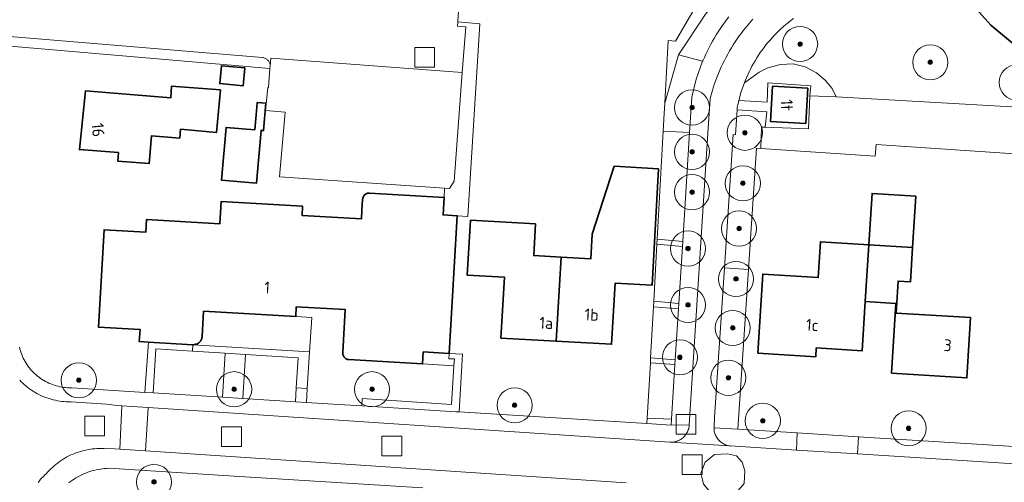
# Model space of a CAD drawing. Extents: x 154222 to 160093, y 456746 to 462495.
# Tile 119 of 254: x 157682 to 157794, y 461161 to 461214. Entities that reach past the tile are written whole.
import ezdxf
from ezdxf.enums import TextEntityAlignment as Align

# ---------------------------------------------------------------- set-up
doc = ezdxf.new("R2010")
doc.units = 0
doc.header["$LTSCALE"] = 0.75
doc.layers.get('0').update_dxf_attribs({"linetype": 'CONTINUOUS'})
for name, color, linetype, lineweight in [('B-XX-GK-BESCHOEIING-G', 252, 'GK-BESCHOEIING', 35), ('B-XX-GR-BEPLANTING_CULTUUR_BODEMBEDEKKER-GV', 252, 'CONTINUOUS', 18), ('B-XX-GR-BEPLANTING_CULTUUR_BOSPLANTSOEN-GV', 252, 'CONTINUOUS', 18), ('B-XX-GR-BEPLANTING_CULTUUR_HEESTERS-GV', 252, 'CONTINUOUS', 18), ('B-XX-GR-BOOM-S', 252, 'CONTINUOUS', 25), ('B-XX-GR-HAAG-GV', 252, 'CONTINUOUS', 13), ('B-XX-OG-BEBOUWING-GV', 6, 'CONTINUOUS', 35), ('B-XX-OG-BEBOUWING-T18', 1, 'CONTINUOUS', 18), ('B-XX-OG-TERREIN_CULTUURSCHEIDING-GV', 252, 'CONTINUOUS', 18), ('B-XX-OG-TERREIN_ERF-GV', 252, 'CONTINUOUS', 18), ('B-XX-OG-WATER_SLOOT-GV', 252, 'CONTINUOUS', 18), ('B-XX-RI-GWA_RIOOLPUT-S', 252, 'CONTINUOUS', 25), ('B-XX-VH-VERHARDING_ASFALT-GV', 252, 'CONTINUOUS', 18), ('B-XX-VH-VERHARDING_BETONSTRAATSTEEN-GV', 252, 'CONTINUOUS', 18), ('B-XX-VH-VERHARDING_STRAATBAKSTEEN-GV', 252, 'CONTINUOUS', 18), ('B-XX-VH-VERHARDING_TEGEL-GV', 252, 'CONTINUOUS', 18)]:
    doc.layers.add(name, color=color, linetype=linetype, lineweight=lineweight)
doc.styles.add('NLCS-ISO-M-T18', font='NLCS-ISO.ttf', dxfattribs={"height": 1.8})
doc.linetypes.add('GK-BESCHOEIING', pattern='A,30,-5,[1,NLCS.SHX,S=1,R=0,X=0,Y=0],-5', length=40)

# ---------------------------------------------------------------- blocks, each defined once
blk = doc.blocks.new('SRI-PUT_INSPECTIEPUT_RIOOLPUT-SO')
at = {"color": 0, "linetype": 'ByBlock', "lineweight": 18}
blk.add_lwpolyline([(-1.125, -1.125), (1.125, -1.125), (1.125, 1.125), (-1.125, 1.125)], close=True, dxfattribs=at)
blk = doc.blocks.new('SGR-BOOM_01-SO')
at = {"linetype": 'ByBlock', "lineweight": 18}
h = blk.add_hatch(color=0, dxfattribs=at)
h.dxf.hatch_style = 1
edge = h.paths.add_edge_path()
edge.add_arc((0, 0), 0.25, 0, 360)
at = {"color": 0, "linetype": 'ByBlock', "lineweight": 18}
for radius in [2, 0.25]:
    blk.add_circle((0, 0), radius, dxfattribs=at)

msp = doc.modelspace()

# ---------------------------------------------------------------- linework, layer by layer
at = {"layer": 'B-XX-GK-BESCHOEIING-G'}
msp.add_lwpolyline([(157787.997, 461217.755), (157792.283, 461212.931), (157796.967, 461209.046)], dxfattribs=at)
at = {"layer": 'B-XX-GR-BEPLANTING_CULTUUR_BODEMBEDEKKER-GV'}
for points in [[(157771.186, 461208.216), (157769.835, 461208.538), (157768.37, 461208.467), (157766.942, 461208.115), (157765.942, 461207.597), (157764.278, 461206.403), (157763.932, 461205.414), (157763.651, 461204.404), (157766.854, 461204.21), (157766.962, 461206.398), (157771.824, 461206.038), (157771.706, 461204.932), (157774.687, 461204.82), (157774.235, 461205.738), (157773.468, 461206.694), (157772.472, 461207.537)], [(157766.813, 461203.116), (157763.459, 461203.321), (157763.283, 461200.501), (157762.996, 461200.53), (157762.007, 461185.366), (157764.755, 461185.186), (157764.795, 461185.791), (157765.67, 461198.96), (157766.142, 461198.929), (157766.226, 461201.363), (157766.656, 461201.374)], [(157757.274, 461188.373), (157754.386, 461188.647), (157754.353, 461188.046), (157757.238, 461187.786)], [(157757.238, 461187.786), (157754.353, 461188.046), (157753.993, 461181.579), (157756.833, 461181.34)], [(157764.755, 461185.186), (157762.007, 461185.366), (157760.899, 461168.363), (157760.833, 461167.356), (157760.83, 461167.278), (157760.828, 461167.2), (157763.549, 461167.031)], [(157756.833, 461181.34), (157753.993, 461181.579), (157753.958, 461180.948), (157756.795, 461180.724)], [(157713.325, 461179.843), (157702.863, 461180.451), (157702.696, 461177.582), (157702.692, 461177.532), (157702.678, 461177.444), (157702.657, 461177.357), (157702.628, 461177.273), (157702.592, 461177.191), (157702.548, 461177.113), (157702.498, 461177.04), (157702.441, 461176.971), (157702.378, 461176.907), (157702.31, 461176.849), (157702.237, 461176.798), (157702.16, 461176.753), (157702.079, 461176.716), (157701.995, 461176.686), (157701.908, 461176.663), (157701.82, 461176.648), (157701.731, 461176.642), (157701.642, 461176.643), (157714.899, 461175.831), (157715.142, 461179.737)], [(157756.795, 461180.724), (157753.958, 461180.948), (157753.636, 461175.165), (157756.432, 461174.933)], [(157701.642, 461176.643), (157696.595, 461176.937), (157696.209, 461171.224), (157697.146, 461171.166), (157697.457, 461176.158), (157701.61, 461175.899)], [(157714.899, 461175.831), (157701.642, 461176.643), (157701.61, 461175.899), (157705.321, 461175.668), (157707.618, 461175.525), (157713.606, 461175.152), (157713.393, 461171.728), (157714.639, 461171.651)], [(157732.252, 461175.562), (157730.763, 461175.648), (157730.726, 461175.054), (157731.346, 461175.043), (157731.294, 461174.238), (157731.014, 461169.851), (157720.87, 461170.515), (157720.828, 461169.691), (157731.508, 461169.026), (157731.871, 461169.003)], [(157730.763, 461175.648), (157727.813, 461175.819), (157727.734, 461174.46), (157731.294, 461174.238), (157731.346, 461175.043), (157730.726, 461175.054)], [(157756.432, 461174.933), (157753.636, 461175.165), (157753.604, 461174.59), (157756.399, 461174.41)], [(157756.399, 461174.41), (157753.604, 461174.59), (157753.253, 461168.291), (157756.007, 461168.163)], [(157756.007, 461168.163), (157753.253, 461168.291), (157753.219, 461167.674), (157755.966, 461167.503)]]:
    msp.add_lwpolyline(points, close=True, dxfattribs=at)
at = {"layer": 'B-XX-GR-BEPLANTING_CULTUUR_BOSPLANTSOEN-GV'}
msp.add_lwpolyline([(157770.741, 461289.644), (157770.899, 461294.793), (157768.073, 461294.434), (157767.947, 461292.523), (157767.696, 461288.704), (157762.475, 461254.359), (157760.19, 461224.088), (157759.735, 461216.79), (157756.441, 461211.143), (157755.642, 461211.213), (157755.245, 461204.088), (157756.816, 461209.574), (157759.874, 461214.181), (157762.473, 461217.493), (157762.829, 461218.204), (157762.82, 461219.183), (157762.31, 461221.895), (157762.175, 461223.231), (157762.255, 461224.668), (157764.309, 461252.188), (157764.561, 461253.924), (157765.092, 461257.575), (157767.852, 461257.015)], close=True, dxfattribs=at)
msp.add_lwpolyline([(157802.63, 461203.198), (157774.687, 461204.82), (157771.706, 461204.932), (157771.543, 461201.154), (157766.656, 461201.374), (157766.226, 461201.363), (157766.142, 461198.929), (157779.14, 461198.066), (157779.228, 461199.393), (157839.944, 461195.31)], dxfattribs=at)
at = {"layer": 'B-XX-GR-BEPLANTING_CULTUUR_HEESTERS-GV'}
for points in [[(157734.252, 461213.094), (157731.738, 461213.314), (157731.708, 461212.818), (157732.633, 461212.761), (157732.239, 461207.549), (157731.311, 461195.229), (157730.773, 461194.39), (157730.239, 461194.427), (157730.178, 461193.383), (157730.187, 461193.382), (157730.071, 461191.385), (157731.671, 461191.292), (157732.89, 461191.216)], [(157759.541, 461208.837), (157756.816, 461209.574), (157755.245, 461204.088), (157755.18, 461202.918), (157755.068, 461200.904), (157758.051, 461200.763), (157758.301, 461204.749), (157758.819, 461206.824)], [(157758.051, 461200.763), (157755.068, 461200.904), (157754.386, 461188.647), (157757.274, 461188.373)], [(157707.618, 461175.525), (157705.321, 461175.668), (157705.01, 461170.676), (157707.307, 461170.533)]]:
    msp.add_lwpolyline(points, close=True, dxfattribs=at)
at = {"layer": 'B-XX-GR-HAAG-GV'}
for points in [[(157757.274, 461188.373), (157754.386, 461188.647), (157754.353, 461188.046), (157757.238, 461187.786)], [(157756.833, 461181.34), (157753.993, 461181.579), (157753.958, 461180.948), (157756.795, 461180.724)], [(157714.899, 461175.831), (157701.642, 461176.643), (157701.61, 461175.899), (157705.321, 461175.668), (157707.618, 461175.525), (157713.606, 461175.152), (157713.393, 461171.728), (157714.639, 461171.651)], [(157732.252, 461175.562), (157730.763, 461175.648), (157730.726, 461175.054), (157731.346, 461175.043), (157731.294, 461174.238), (157731.014, 461169.851), (157720.87, 461170.515), (157720.828, 461169.691), (157731.508, 461169.026), (157731.871, 461169.003)], [(157756.432, 461174.933), (157753.636, 461175.165), (157753.604, 461174.59), (157756.399, 461174.41)], [(157756.007, 461168.163), (157753.253, 461168.291), (157753.219, 461167.674), (157755.966, 461167.503)]]:
    msp.add_lwpolyline(points, close=True, dxfattribs=at)
at = {"layer": 'B-XX-OG-BEBOUWING-GV'}
for points in [[(157707.541, 461208.107), (157704.885, 461208.341), (157704.694, 461206.302), (157707.36, 461206.057)], [(157704.767, 461205.586), (157699.235, 461206.031), (157699.127, 461204.687), (157689.437, 461205.468), (157688.767, 461198.818), (157693.187, 461198.463), (157693.11, 461197.504), (157696.699, 461197.215), (157696.955, 461200.389), (157700.162, 461200.109), (157700.251, 461201.124), (157704.344, 461200.765)], [(157771.475, 461205.775), (157767.482, 461206.008), (157767.249, 461202.013), (157771.242, 461201.781)], [(157709.942, 461204.065), (157708.931, 461204.149), (157708.893, 461203.642), (157708.668, 461201.052), (157705.41, 461201.333), (157704.893, 461195.345), (157708.878, 461195.001), (157709.136, 461197.991), (157709.395, 461200.989), (157709.674, 461200.965)], [(157754.539, 461196.608), (157749.498, 461196.92), (157746.997, 461189.208), (157746.841, 461186.397), (157743.468, 461186.585), (157742.918, 461177.035), (157749.205, 461176.685), (157749.591, 461183.623), (157753.804, 461183.389)], [(157730.178, 461193.383), (157721.715, 461193.876), (157721.637, 461193.876), (157721.56, 461193.868), (157721.485, 461193.853), (157721.411, 461193.829), (157721.34, 461193.798), (157721.272, 461193.76), (157721.209, 461193.716), (157721.151, 461193.664), (157721.098, 461193.608), (157721.052, 461193.546), (157721.012, 461193.479), (157720.979, 461193.409), (157720.953, 461193.336), (157720.936, 461193.26), (157720.926, 461193.184), (157720.925, 461193.173), (157720.852, 461191.922), (157720.795, 461190.938), (157714.055, 461191.33), (157714.115, 461192.363), (157704.854, 461192.901), (157704.706, 461190.367), (157696.373, 461190.852), (157696.29, 461189.424), (157691.56, 461189.699), (157690.917, 461178.647), (157695.646, 461178.372), (157695.566, 461176.997), (157696.595, 461176.937), (157701.642, 461176.643), (157701.731, 461176.642), (157701.82, 461176.648), (157701.908, 461176.663), (157701.995, 461176.686), (157702.079, 461176.716), (157702.16, 461176.753), (157702.237, 461176.798), (157702.31, 461176.849), (157702.378, 461176.907), (157702.441, 461176.971), (157702.498, 461177.04), (157702.548, 461177.113), (157702.592, 461177.191), (157702.628, 461177.273), (157702.657, 461177.357), (157702.678, 461177.444), (157702.692, 461177.532), (157702.696, 461177.582), (157702.863, 461180.451), (157713.325, 461179.843), (157713.389, 461180.947), (157718.948, 461180.624), (157718.663, 461175.738), (157718.663, 461175.661), (157718.67, 461175.583), (157718.686, 461175.508), (157718.709, 461175.434), (157718.74, 461175.363), (157718.777, 461175.295), (157718.822, 461175.232), (157718.873, 461175.173), (157718.93, 461175.12), (157718.992, 461175.074), (157719.058, 461175.034), (157719.128, 461175.001), (157719.201, 461174.975), (157719.276, 461174.957), (157719.353, 461174.947), (157719.366, 461174.946), (157727.734, 461174.46), (157727.813, 461175.819), (157730.763, 461175.648), (157731.671, 461191.292), (157730.071, 461191.385), (157730.187, 461193.382)], [(157783.734, 461193.527), (157778.774, 461193.834), (157778.413, 461188.006), (157783.374, 461187.699)], [(157740.565, 461190.365), (157733.19, 461190.775), (157732.806, 461184.555), (157737.019, 461184.321), (157736.633, 461177.384), (157742.918, 461177.035), (157743.468, 461186.585), (157740.364, 461186.757)], [(157778.413, 461188.006), (157772.914, 461188.347), (157772.661, 461184.265), (157766.373, 461184.655), (157765.816, 461175.684), (157772.385, 461175.275), (157772.447, 461176.283), (157777.667, 461175.959), (157778.013, 461181.539)], [(157783.374, 461187.699), (157778.413, 461188.006), (157778.013, 461181.539), (157781.486, 461181.323), (157780.993, 461173.408), (157789.545, 461172.876), (157789.971, 461179.713), (157781.512, 461180.24), (157781.735, 461183.862), (157783.132, 461183.776)]]:
    msp.add_lwpolyline(points, close=True, dxfattribs=at)
at = {"layer": 'B-XX-OG-TERREIN_CULTUURSCHEIDING-GV'}
for points in [[(157796.967, 461209.046), (157792.283, 461212.931), (157787.997, 461217.755)], [(157759.874, 461214.181), (157756.816, 461209.574), (157759.541, 461208.837), (157759.569, 461208.904), (157759.733, 461209.284), (157759.905, 461209.661), (157760.083, 461210.035), (157760.269, 461210.405), (157760.462, 461210.772), (157760.662, 461211.134), (157760.869, 461211.493), (157761.083, 461211.848), (157761.304, 461212.198), (157761.531, 461212.544), (157761.765, 461212.886), (157762.006, 461213.223), (157762.253, 461213.555), (157762.506, 461213.883)], [(157769.847, 461213.703), (157769.558, 461213.484), (157769.274, 461213.26), (157768.995, 461213.03), (157768.72, 461212.793), (157768.452, 461212.55), (157768.188, 461212.302), (157767.931, 461212.047), (157767.679, 461211.787), (157767.433, 461211.522), (157767.192, 461211.251), (157766.958, 461210.975), (157766.73, 461210.694), (157766.508, 461210.407), (157766.293, 461210.117), (157766.084, 461209.821), (157765.881, 461209.521), (157765.685, 461209.216), (157765.497, 461208.907), (157765.314, 461208.594), (157765.139, 461208.277), (157764.971, 461207.956), (157764.81, 461207.632), (157764.657, 461207.304), (157764.51, 461206.973), (157764.371, 461206.639), (157764.278, 461206.403), (157765.942, 461207.597), (157766.942, 461208.115), (157768.37, 461208.467), (157769.835, 461208.538), (157771.186, 461208.216), (157772.472, 461207.537), (157773.468, 461206.694), (157774.235, 461205.738), (157774.687, 461204.82), (157802.63, 461203.198)]]:
    msp.add_lwpolyline(points, dxfattribs=at)
at = {"layer": 'B-XX-OG-TERREIN_ERF-GV'}
for points in [[(157734.228, 461254.507), (157731.738, 461213.314), (157734.252, 461213.094), (157732.89, 461191.216), (157731.671, 461191.292), (157730.763, 461175.648), (157732.252, 461175.562), (157731.871, 461169.003), (157753.219, 461167.674), (157753.253, 461168.291), (157753.604, 461174.59), (157753.636, 461175.165), (157753.958, 461180.948), (157753.993, 461181.579), (157754.353, 461188.046), (157754.386, 461188.647), (157755.068, 461200.904), (157755.18, 461202.918), (157755.245, 461204.088), (157755.642, 461211.213), (157756.441, 461211.143), (157759.735, 461216.79)], [(157681.949, 461176.351), (157682.003, 461176.139), (157682.065, 461175.929), (157682.134, 461175.722), (157682.21, 461175.517), (157682.295, 461175.315), (157682.386, 461175.117), (157682.485, 461174.922), (157682.591, 461174.73), (157682.703, 461174.543), (157682.823, 461174.36), (157682.949, 461174.181), (157683.081, 461174.007), (157683.22, 461173.838), (157683.365, 461173.674), (157683.516, 461173.516), (157683.672, 461173.363), (157683.834, 461173.216), (157684.001, 461173.076), (157684.174, 461172.941), (157684.351, 461172.813), (157684.532, 461172.691), (157684.718, 461172.576), (157684.908, 461172.468), (157685.102, 461172.367), (157685.3, 461172.273), (157685.5, 461172.186), (157685.704, 461172.107), (157685.911, 461172.035), (157686.12, 461171.971), (157686.331, 461171.915), (157686.544, 461171.866), (157686.759, 461171.825), (157686.975, 461171.792), (157687.192, 461171.767), (157687.41, 461171.75), (157687.629, 461171.741), (157687.848, 461171.74), (157687.908, 461171.741), (157696.209, 461171.224), (157696.595, 461176.937), (157695.566, 461176.997), (157695.646, 461178.372), (157690.917, 461178.647), (157691.56, 461189.699), (157696.29, 461189.424), (157696.373, 461190.852), (157704.706, 461190.367), (157704.854, 461192.901), (157714.115, 461192.363), (157714.055, 461191.33), (157720.795, 461190.938), (157720.852, 461191.922), (157720.925, 461193.173), (157720.926, 461193.184), (157720.936, 461193.26), (157720.953, 461193.336), (157720.979, 461193.409), (157721.012, 461193.479), (157721.052, 461193.546), (157721.098, 461193.608), (157721.151, 461193.664), (157721.209, 461193.716), (157721.272, 461193.76), (157721.34, 461193.798), (157721.411, 461193.829), (157721.485, 461193.853), (157721.56, 461193.868), (157721.637, 461193.876), (157721.715, 461193.876), (157730.178, 461193.383), (157730.239, 461194.427), (157711.503, 461195.712), (157712.113, 461203.045), (157709.881, 461203.265), (157710.16, 461205.864), (157710.219, 461205.86), (157710.404, 461208.034), (157677.351, 461210.846)], [(157839.944, 461195.31), (157779.228, 461199.393), (157779.14, 461198.066), (157766.142, 461198.929), (157765.67, 461198.96), (157764.795, 461185.791), (157764.755, 461185.186), (157763.549, 461167.031), (157770.265, 461166.613), (157777.227, 461166.179), (157807.138, 461164.317)], [(157727.772, 461160.367), (157706.951, 461161.67), (157692.111, 461162.599), (157691.865, 461162.589), (157691.62, 461162.572), (157691.375, 461162.546), (157691.131, 461162.512), (157690.888, 461162.471), (157690.647, 461162.422), (157690.408, 461162.364), (157690.17, 461162.299), (157689.935, 461162.227), (157689.703, 461162.146), (157689.473, 461162.059), (157689.246, 461161.964), (157689.022, 461161.861), (157688.802, 461161.751), (157688.585, 461161.635), (157688.372, 461161.511), (157688.164, 461161.38), (157687.959, 461161.243), (157687.76, 461161.099), (157687.565, 461160.949)]]:
    msp.add_lwpolyline(points, dxfattribs=at)
for points in [[(157704.694, 461206.302), (157704.885, 461208.341), (157707.541, 461208.107), (157707.36, 461206.057)], [(157699.127, 461204.687), (157699.235, 461206.031), (157704.767, 461205.586), (157704.344, 461200.765), (157700.251, 461201.124), (157700.162, 461200.109), (157696.955, 461200.389), (157696.699, 461197.215), (157693.11, 461197.504), (157693.187, 461198.463), (157688.767, 461198.818), (157689.437, 461205.468)], [(157708.893, 461203.642), (157708.931, 461204.149), (157709.942, 461204.065), (157709.674, 461200.965), (157709.395, 461200.989), (157709.136, 461197.991), (157708.878, 461195.001), (157704.893, 461195.345), (157705.41, 461201.333), (157708.668, 461201.052)], [(157740.565, 461190.365), (157740.364, 461186.757), (157743.468, 461186.585), (157746.841, 461186.397), (157746.997, 461189.208), (157749.498, 461196.92), (157754.539, 461196.608), (157753.804, 461183.389), (157749.591, 461183.623), (157749.205, 461176.685), (157742.918, 461177.035), (157736.633, 461177.384), (157737.019, 461184.321), (157732.806, 461184.555), (157733.19, 461190.775)], [(157778.013, 461181.539), (157777.667, 461175.959), (157772.447, 461176.283), (157772.385, 461175.275), (157765.816, 461175.684), (157766.373, 461184.655), (157772.661, 461184.265), (157772.914, 461188.347), (157778.413, 461188.006), (157778.774, 461193.834), (157783.734, 461193.527), (157783.374, 461187.699), (157783.132, 461183.776), (157781.735, 461183.862), (157781.512, 461180.24), (157789.971, 461179.713), (157789.545, 461172.876), (157780.993, 461173.408), (157781.486, 461181.323)]]:
    msp.add_lwpolyline(points, close=True, dxfattribs=at)
at = {"layer": 'B-XX-OG-WATER_SLOOT-GV'}
msp.add_lwpolyline([(157787.997, 461217.755), (157792.283, 461212.931), (157796.967, 461209.046)], dxfattribs=at)
at = {"layer": 'B-XX-VH-VERHARDING_ASFALT-GV'}
for points in [[(157765.242, 461213.61), (157764.969, 461213.308), (157764.703, 461213), (157764.443, 461212.688), (157764.189, 461212.37), (157763.941, 461212.047), (157763.699, 461211.72), (157763.465, 461211.388), (157763.236, 461211.051), (157763.015, 461210.71), (157762.8, 461210.365), (157762.592, 461210.015), (157762.391, 461209.661), (157762.196, 461209.304), (157762.009, 461208.943), (157761.829, 461208.578), (157761.657, 461208.21), (157761.491, 461207.838), (157761.333, 461207.463), (157761.182, 461207.086), (157761.039, 461206.705), (157760.903, 461206.321), (157760.775, 461205.935), (157760.655, 461205.547), (157760.542, 461205.156), (157760.437, 461204.763), (157760.389, 461204.575), (157760.14, 461200.665), (157758.028, 461167.524), (157758.024, 461167.469), (157758.008, 461167.341), (157757.984, 461167.213), (157757.953, 461167.087), (157757.914, 461166.964), (157757.867, 461166.843), (157757.813, 461166.725), (157757.752, 461166.611), (157757.684, 461166.501), (157757.609, 461166.395), (157757.528, 461166.294), (157757.44, 461166.198), (157757.348, 461166.108), (157757.249, 461166.023), (157757.146, 461165.945), (157757.038, 461165.874), (157756.925, 461165.809), (157756.809, 461165.751), (157756.69, 461165.701), (157756.568, 461165.657), (157756.443, 461165.622), (157756.316, 461165.594), (157756.188, 461165.575), (157756.059, 461165.563), (157755.93, 461165.559), (157755.8, 461165.563), (157762.629, 461165.141), (157762.502, 461165.163), (157762.376, 461165.194), (157762.252, 461165.231), (157762.13, 461165.277), (157762.012, 461165.33), (157761.897, 461165.389), (157761.786, 461165.456), (157761.68, 461165.53), (157761.578, 461165.61), (157761.481, 461165.696), (157761.39, 461165.788), (157761.305, 461165.886), (157761.226, 461165.989), (157761.153, 461166.096), (157761.087, 461166.207), (157761.029, 461166.323), (157760.977, 461166.442), (157760.933, 461166.563), (157760.896, 461166.688), (157760.867, 461166.814), (157760.846, 461166.942), (157760.833, 461167.071), (157760.828, 461167.2), (157760.83, 461167.278), (157760.833, 461167.356), (157760.899, 461168.363), (157762.007, 461185.366), (157762.996, 461200.53), (157763.283, 461200.501), (157763.459, 461203.321), (157763.477, 461203.61), (157763.559, 461204.008), (157763.651, 461204.404), (157763.932, 461205.414), (157764.278, 461206.403), (157764.371, 461206.639), (157764.51, 461206.973), (157764.657, 461207.304), (157764.81, 461207.632), (157764.971, 461207.956), (157765.139, 461208.277), (157765.314, 461208.594), (157765.497, 461208.907), (157765.685, 461209.216), (157765.881, 461209.521), (157766.084, 461209.821), (157766.293, 461210.117), (157766.508, 461210.407), (157766.73, 461210.694), (157766.958, 461210.975), (157767.192, 461211.251), (157767.433, 461211.522), (157767.679, 461211.787), (157767.931, 461212.047), (157768.188, 461212.302), (157768.452, 461212.55), (157768.72, 461212.793), (157768.995, 461213.03), (157769.274, 461213.26), (157769.558, 461213.484), (157769.847, 461213.703)], [(157684.07, 461160.995), (157684.211, 461161.175), (157684.358, 461161.35), (157684.511, 461161.519), (157684.67, 461161.684), (157684.835, 461161.842), (157684.98, 461161.973), (157685.148, 461162.165), (157685.322, 461162.352), (157685.501, 461162.533), (157685.686, 461162.708), (157685.877, 461162.878), (157686.073, 461163.041), (157686.273, 461163.198), (157686.479, 461163.349), (157686.689, 461163.494), (157686.904, 461163.631), (157687.123, 461163.762), (157687.346, 461163.886), (157687.573, 461164.003), (157687.803, 461164.113), (157688.036, 461164.215), (157688.273, 461164.31), (157688.513, 461164.398), (157688.755, 461164.478), (157688.999, 461164.55), (157689.246, 461164.615), (157689.495, 461164.672), (157689.745, 461164.721), (157689.997, 461164.762), (157690.249, 461164.796), (157690.503, 461164.821), (157690.758, 461164.839), (157691.012, 461164.848), (157691.267, 461164.849), (157691.523, 461164.843), (157691.583, 461164.84), (157692.731, 461164.801), (157693.341, 461164.761), (157693.584, 461169.697), (157693.067, 461169.731), (157691.82, 461169.892), (157687.813, 461170.154), (157687.773, 461170.153), (157687.524, 461170.153), (157687.275, 461170.161), (157687.026, 461170.178), (157686.778, 461170.202), (157686.53, 461170.234), (157686.284, 461170.274), (157686.04, 461170.322), (157685.797, 461170.377), (157685.556, 461170.441), (157685.317, 461170.512), (157685.08, 461170.591), (157684.846, 461170.677), (157684.615, 461170.771), (157684.387, 461170.872), (157684.163, 461170.98), (157683.942, 461171.096), (157683.725, 461171.218), (157683.512, 461171.348), (157683.303, 461171.484), (157683.098, 461171.627), (157682.899, 461171.776), (157682.704, 461171.932), (157682.514, 461172.094), (157682.33, 461172.262), (157682.151, 461172.435), (157681.978, 461172.615)]]:
    msp.add_lwpolyline(points, dxfattribs=at)
at = {"layer": 'B-XX-VH-VERHARDING_BETONSTRAATSTEEN-GV'}
msp.add_lwpolyline([(157677.16, 461211.978), (157709.539, 461209.269), (157709.627, 461209.256), (157709.714, 461209.236), (157709.798, 461209.207), (157709.88, 461209.172), (157709.957, 461209.129), (157710.031, 461209.079), (157710.1, 461209.023), (157710.164, 461208.961), (157710.222, 461208.893), (157710.273, 461208.821), (157710.318, 461208.744), (157710.356, 461208.663), (157710.386, 461208.579), (157710.409, 461208.493), (157710.424, 461208.406), (157710.43, 461208.34), (157710.502, 461209.188), (157732.239, 461207.549), (157732.633, 461212.761), (157731.708, 461212.818), (157731.738, 461213.314), (157734.228, 461254.507)], dxfattribs=at)
for points in [[(157732.239, 461207.549), (157710.502, 461209.188), (157710.43, 461208.34), (157710.404, 461208.034), (157710.219, 461205.86), (157710.16, 461205.864), (157709.881, 461203.265), (157712.113, 461203.045), (157711.503, 461195.712), (157730.239, 461194.427), (157730.773, 461194.39), (157731.311, 461195.229)], [(157718.948, 461180.624), (157713.389, 461180.947), (157713.325, 461179.843), (157715.142, 461179.737), (157714.899, 461175.831), (157714.639, 461171.651), (157714.541, 461170.083), (157717.586, 461169.893), (157720.828, 461169.691), (157720.87, 461170.515), (157731.014, 461169.851), (157731.294, 461174.238), (157727.734, 461174.46), (157719.366, 461174.946), (157719.353, 461174.947), (157719.276, 461174.957), (157719.201, 461174.975), (157719.128, 461175.001), (157719.058, 461175.034), (157718.992, 461175.074), (157718.93, 461175.12), (157718.873, 461175.173), (157718.822, 461175.232), (157718.777, 461175.295), (157718.74, 461175.363), (157718.709, 461175.434), (157718.686, 461175.508), (157718.67, 461175.583), (157718.663, 461175.661), (157718.663, 461175.738)], [(157701.61, 461175.899), (157697.457, 461176.158), (157697.146, 461171.166), (157705.01, 461170.676), (157705.321, 461175.668)], [(157713.606, 461175.152), (157707.618, 461175.525), (157707.307, 461170.533), (157713.295, 461170.16), (157713.393, 461171.728)], [(157714.639, 461171.651), (157713.393, 461171.728), (157713.295, 461170.16), (157714.541, 461170.083)], [(157696.565, 461169.499), (157693.584, 461169.697), (157693.341, 461164.761), (157696.253, 461164.568)], [(157777.227, 461166.179), (157770.265, 461166.613), (157770.192, 461164.662), (157777.127, 461164.225)], [(157763.392, 461164.011), (157762.378, 461164.245), (157760.896, 461164.167), (157759.809, 461163.313), (157759.352, 461162.03), (157759.518, 461161.285), (157759.647, 461160.812), (157760.108, 461160.28), (157760.662, 461159.641), (157761.988, 461159.329), (157763.002, 461159.719), (157763.47, 461159.953), (157763.56, 461160.061), (157764.251, 461160.89), (157764.329, 461162.294), (157764.017, 461163.308)]]:
    msp.add_lwpolyline(points, close=True, dxfattribs=at)
at = {"layer": 'B-XX-VH-VERHARDING_STRAATBAKSTEEN-GV'}
for points in [[(157809.198, 461162.209), (157777.127, 461164.225), (157770.192, 461164.662), (157762.679, 461165.135), (157762.629, 461165.141), (157755.8, 461165.563), (157696.565, 461169.499), (157696.253, 461164.568), (157750.858, 461160.955)], [(157759.647, 461160.812), (157759.518, 461161.285), (157759.352, 461162.03), (157759.809, 461163.313), (157760.896, 461164.167), (157762.378, 461164.245), (157763.392, 461164.011), (157764.017, 461163.308), (157764.329, 461162.294), (157764.251, 461160.89)]]:
    msp.add_lwpolyline(points, dxfattribs=at)
at = {"layer": 'B-XX-VH-VERHARDING_TEGEL-GV'}
for points in [[(157762.506, 461213.883), (157762.253, 461213.555), (157762.006, 461213.223), (157761.765, 461212.886), (157761.531, 461212.544), (157761.304, 461212.198), (157761.083, 461211.848), (157760.869, 461211.493), (157760.662, 461211.134), (157760.462, 461210.772), (157760.269, 461210.405), (157760.083, 461210.035), (157759.905, 461209.661), (157759.733, 461209.284), (157759.569, 461208.904), (157759.541, 461208.837), (157758.819, 461206.824), (157758.301, 461204.749), (157758.051, 461200.763), (157757.274, 461188.373), (157757.238, 461187.786), (157756.833, 461181.34), (157756.795, 461180.724), (157756.432, 461174.933), (157756.399, 461174.41), (157756.007, 461168.163), (157755.966, 461167.503), (157758.028, 461167.524), (157760.14, 461200.665), (157760.389, 461204.575), (157760.437, 461204.763), (157760.542, 461205.156), (157760.655, 461205.547), (157760.775, 461205.935), (157760.903, 461206.321), (157761.039, 461206.705), (157761.182, 461207.086), (157761.333, 461207.463), (157761.491, 461207.838), (157761.657, 461208.21), (157761.829, 461208.578), (157762.009, 461208.943), (157762.196, 461209.304), (157762.391, 461209.661), (157762.592, 461210.015), (157762.8, 461210.365), (157763.015, 461210.71), (157763.236, 461211.051), (157763.465, 461211.388), (157763.699, 461211.72), (157763.941, 461212.047), (157764.189, 461212.37), (157764.443, 461212.688), (157764.703, 461213), (157764.969, 461213.308), (157765.242, 461213.61)], [(157681.978, 461172.615), (157682.151, 461172.435), (157682.33, 461172.262), (157682.514, 461172.094), (157682.704, 461171.932), (157682.899, 461171.776), (157683.098, 461171.627), (157683.303, 461171.484), (157683.512, 461171.348), (157683.725, 461171.218), (157683.942, 461171.096), (157684.163, 461170.98), (157684.387, 461170.872), (157684.615, 461170.771), (157684.846, 461170.677), (157685.08, 461170.591), (157685.317, 461170.512), (157685.556, 461170.441), (157685.797, 461170.377), (157686.04, 461170.322), (157686.284, 461170.274), (157686.53, 461170.234), (157686.778, 461170.202), (157687.026, 461170.178), (157687.275, 461170.161), (157687.524, 461170.153), (157687.773, 461170.153), (157687.813, 461170.154), (157691.82, 461169.892), (157693.067, 461169.731), (157693.584, 461169.697), (157696.565, 461169.499), (157755.8, 461165.563), (157755.93, 461165.559), (157756.059, 461165.563), (157756.188, 461165.575), (157756.316, 461165.594), (157756.443, 461165.622), (157756.568, 461165.657), (157756.69, 461165.701), (157756.809, 461165.751), (157756.925, 461165.809), (157757.038, 461165.874), (157757.146, 461165.945), (157757.249, 461166.023), (157757.348, 461166.108), (157757.44, 461166.198), (157757.528, 461166.294), (157757.609, 461166.395), (157757.684, 461166.501), (157757.752, 461166.611), (157757.813, 461166.725), (157757.867, 461166.843), (157757.914, 461166.964), (157757.953, 461167.087), (157757.984, 461167.213), (157758.008, 461167.341), (157758.024, 461167.469), (157758.028, 461167.524), (157755.966, 461167.503), (157753.219, 461167.674), (157731.871, 461169.003), (157731.508, 461169.026), (157720.828, 461169.691), (157717.586, 461169.893), (157714.541, 461170.083), (157713.295, 461170.16), (157707.307, 461170.533), (157705.01, 461170.676), (157697.146, 461171.166), (157696.209, 461171.224), (157687.908, 461171.741), (157687.848, 461171.74), (157687.629, 461171.741), (157687.41, 461171.75), (157687.192, 461171.767), (157686.975, 461171.792), (157686.759, 461171.825), (157686.544, 461171.866), (157686.331, 461171.915), (157686.12, 461171.971), (157685.911, 461172.035), (157685.704, 461172.107), (157685.5, 461172.186), (157685.3, 461172.273), (157685.102, 461172.367), (157684.908, 461172.468), (157684.718, 461172.576), (157684.532, 461172.691), (157684.351, 461172.813), (157684.174, 461172.941), (157684.001, 461173.076), (157683.834, 461173.216), (157683.672, 461173.363), (157683.516, 461173.516), (157683.365, 461173.674), (157683.22, 461173.838), (157683.081, 461174.007), (157682.949, 461174.181), (157682.823, 461174.36), (157682.703, 461174.543), (157682.591, 461174.73), (157682.485, 461174.922), (157682.386, 461175.117), (157682.295, 461175.315), (157682.21, 461175.517), (157682.134, 461175.722), (157682.065, 461175.929), (157682.003, 461176.139), (157681.949, 461176.351)], [(157750.858, 461160.955), (157696.253, 461164.568), (157693.341, 461164.761), (157692.731, 461164.801), (157691.583, 461164.84), (157691.523, 461164.843), (157691.267, 461164.849), (157691.012, 461164.848), (157690.758, 461164.839), (157690.503, 461164.821), (157690.249, 461164.796), (157689.997, 461164.762), (157689.745, 461164.721), (157689.495, 461164.672), (157689.246, 461164.615), (157688.999, 461164.55), (157688.755, 461164.478), (157688.513, 461164.398), (157688.273, 461164.31), (157688.036, 461164.215), (157687.803, 461164.113), (157687.573, 461164.003), (157687.346, 461163.886), (157687.123, 461163.762), (157686.904, 461163.631), (157686.689, 461163.494), (157686.479, 461163.349), (157686.273, 461163.198), (157686.073, 461163.041), (157685.877, 461162.878), (157685.686, 461162.708), (157685.501, 461162.533), (157685.322, 461162.352), (157685.148, 461162.165), (157684.98, 461161.973), (157684.835, 461161.842), (157684.67, 461161.684), (157684.511, 461161.519), (157684.358, 461161.35), (157684.211, 461161.175), (157684.07, 461160.995)], [(157687.565, 461160.949), (157687.76, 461161.099), (157687.959, 461161.243), (157688.164, 461161.38), (157688.372, 461161.511), (157688.585, 461161.635), (157688.802, 461161.751), (157689.022, 461161.861), (157689.246, 461161.964), (157689.473, 461162.059), (157689.703, 461162.146), (157689.935, 461162.227), (157690.17, 461162.299), (157690.408, 461162.364), (157690.647, 461162.422), (157690.888, 461162.471), (157691.131, 461162.512), (157691.375, 461162.546), (157691.62, 461162.572), (157691.865, 461162.589), (157692.111, 461162.599), (157706.951, 461161.67), (157727.772, 461160.367)]]:
    msp.add_lwpolyline(points, dxfattribs=at)
for points in [[(157709.539, 461209.269), (157677.16, 461211.978), (157677.349, 461210.862), (157677.351, 461210.846), (157710.404, 461208.034), (157710.43, 461208.34), (157710.424, 461208.406), (157710.409, 461208.493), (157710.386, 461208.579), (157710.356, 461208.663), (157710.318, 461208.744), (157710.273, 461208.821), (157710.222, 461208.893), (157710.164, 461208.961), (157710.1, 461209.023), (157710.031, 461209.079), (157709.957, 461209.129), (157709.88, 461209.172), (157709.798, 461209.207), (157709.714, 461209.236), (157709.627, 461209.256)], [(157771.824, 461206.038), (157766.962, 461206.398), (157766.854, 461204.21), (157763.651, 461204.404), (157763.559, 461204.008), (157763.477, 461203.61), (157763.459, 461203.321), (157766.813, 461203.116), (157766.656, 461201.374), (157771.543, 461201.154), (157771.706, 461204.932)], [(157767.249, 461202.013), (157767.482, 461206.008), (157771.475, 461205.775), (157771.242, 461201.781)], [(157763.549, 461167.031), (157760.828, 461167.2), (157760.833, 461167.071), (157760.846, 461166.942), (157760.867, 461166.814), (157760.896, 461166.688), (157760.933, 461166.563), (157760.977, 461166.442), (157761.029, 461166.323), (157761.087, 461166.207), (157761.153, 461166.096), (157761.226, 461165.989), (157761.305, 461165.886), (157761.39, 461165.788), (157761.481, 461165.696), (157761.578, 461165.61), (157761.68, 461165.53), (157761.786, 461165.456), (157761.897, 461165.389), (157762.012, 461165.33), (157762.13, 461165.277), (157762.252, 461165.231), (157762.376, 461165.194), (157762.502, 461165.163), (157762.629, 461165.141), (157762.679, 461165.135), (157770.192, 461164.662), (157770.265, 461166.613)], [(157807.138, 461164.317), (157777.227, 461166.179), (157777.127, 461164.225), (157809.198, 461162.209), (157809.322, 461164.181)]]:
    msp.add_lwpolyline(points, close=True, dxfattribs=at)

# ---------------------------------------------------------------- block references
at = {"layer": 'B-XX-GR-BOOM-S'}
for p in [(157770.604, 461210.798), (157785.394, 461208.728), (157795.206, 461206.436), (157758.336, 461203.585), (157764.336, 461200.723), (157758.336, 461198.55), (157764.108, 461194.978), (157758.336, 461193.973), (157763.674, 461189.84), (157757.878, 461187.565), (157763.326, 461184.11), (157757.878, 461181.157), (157762.955, 461178.546), (157756.962, 461175.207), (157762.462, 461172.886), (157688.697, 461172.599), (157706.329, 461171.578), (157721.993, 461171.578), (157738.188, 461169.757), (157766.367, 461167.997), (157782.932, 461167.139), (157697.229, 461161.051)]:
    msp.add_blockref('SGR-BOOM_01-SO', p, dxfattribs=at)
at = {"layer": 'B-XX-RI-GWA_RIOOLPUT-S'}
for p in [(157727.976, 461209.28), (157690.49, 461167.412), (157757.641, 461167.589), (157706.034, 461166.203), (157724.245, 461165.132), (157758.355, 461163.008)]:
    msp.add_blockref('SRI-PUT_INSPECTIEPUT_RIOOLPUT-SO', p, dxfattribs=at)

# ---------------------------------------------------------------- texts
at = {"layer": 'B-XX-OG-BEBOUWING-T18', "style": 'NLCS-ISO-M-T18'}
for s, rotation, p in [('1t', 272.7, (157769.104, 461203.866)), ('16', 275.4, (157690.882, 461201.044)), ('1', 356.8, (157710.077, 461183.137)), ('1b', 357.4, (157746.929, 461180.05)), ('1a', 357.4, (157741.78, 461179.115)), ('1c', 355.9, (157771.987, 461178.882)), ('3', 355.9, (157787.372, 461176.572))]:
    msp.add_text(s, height=1.35, rotation=rotation, dxfattribs=at).set_placement(p, align=Align.MIDDLE_CENTER)

doc.saveas('drawing.dxf')
